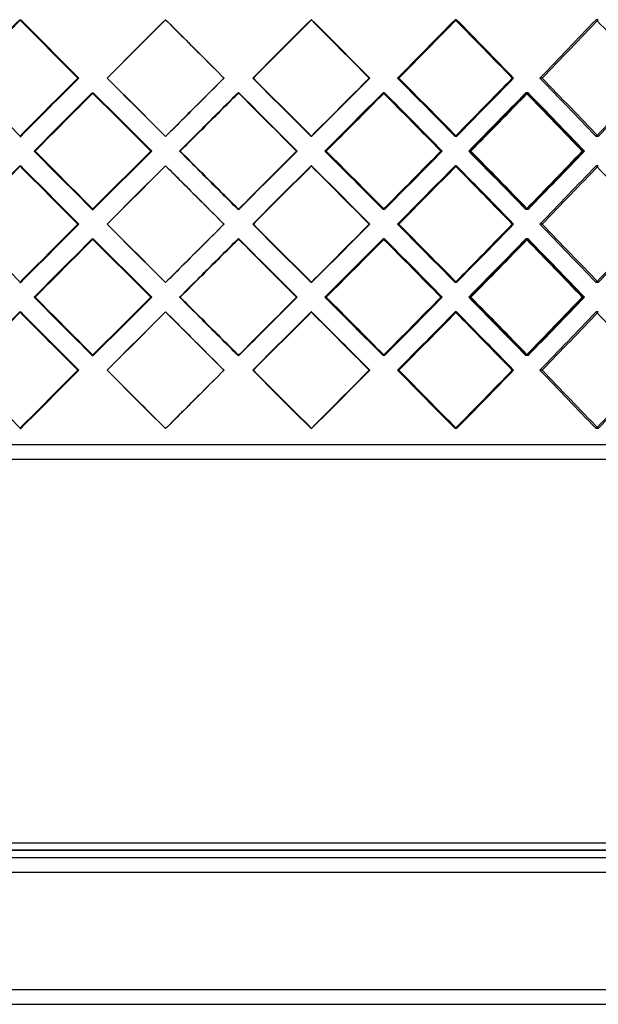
# Model space of a CAD drawing. Header units: millimetres. Extents: x -675 to 675, y -276 to 276.
# Tile 8 of 14: x -62 to 135, y -276 to 60. Entities that reach past the tile are written whole.
import ezdxf

# ---------------------------------------------------------------- set-up
doc = ezdxf.new("R2010")
doc.units = ezdxf.units.MM
doc.layers.add('HIDDEN', color=7, linetype='Continuous')
doc.layers.add('THICK', color=7, linetype='Continuous')

msp = doc.modelspace()

# ---------------------------------------------------------------- linework, layer by layer
at = {"layer": 'HIDDEN'}
for p, q in [((-62.15, 60.03), (-61.81, 60.03)), ((-62.15, 60.03), (-61.81, 60.03)), ((-12.47, 60.03), (-12.4, 60.03)), ((-12.47, 60.03), (-12.4, 60.03)), ((37.37, 60.03), (37.16, 60.03)), ((37.37, 60.03), (37.16, 60.03)), ((86.75, 60.03), (86.27, 60.03)), ((86.75, 60.03), (86.27, 60.03)), ((135.08, 60.03), (134.33, 60.03)), ((135.08, 60.03), (134.33, 60.03)), ((-42.37, 40.12), (-42.03, 40.12)), ((-42.37, 40.12), (-42.03, 40.12)), ((-32.36, 40.12), (-32.29, 40.12)), ((7.45, 40.12), (7.51, 40.12)), ((7.45, 40.12), (7.51, 40.12)), ((17.49, 40.12), (17.28, 40.12)), ((17.49, 40.12), (17.28, 40.12)), ((57.17, 40.12), (56.97, 40.12)), ((67.13, 40.12), (66.65, 40.12)), ((67.13, 40.12), (66.65, 40.12)), ((106.2, 40.12), (105.72, 40.12)), ((115.95, 40.12), (115.2, 40.12)), ((115.95, 40.12), (115.2, 40.12)), ((-37.41, 35.14), (-37.07, 35.14)), ((-37.32, 35.14), (-37.25, 35.14)), ((12.51, 35.14), (12.31, 35.14)), ((12.42, 35.14), (12.49, 35.14)), ((62.2, 35.14), (61.72, 35.14)), ((62.11, 35.14), (61.9, 35.14)), ((111.12, 35.14), (110.38, 35.14)), ((111.04, 35.14), (110.56, 35.14)), ((-62.15, 20.21), (-61.81, 20.21)), ((-62.15, 20.21), (-61.81, 20.21)), ((-12.47, 20.21), (-12.4, 20.21)), ((-12.47, 20.21), (-12.4, 20.21)), ((37.37, 20.21), (37.16, 20.21)), ((37.37, 20.21), (37.16, 20.21)), ((86.75, 20.21), (86.27, 20.21)), ((86.75, 20.21), (86.27, 20.21)), ((135.08, 20.21), (134.33, 20.21)), ((135.08, 20.21), (134.33, 20.21)), ((-57.18, 15.23), (-57.11, 15.23)), ((-17.48, 15.23), (-17.13, 15.23)), ((-17.44, 15.23), (-17.37, 15.23)), ((-7.46, 15.23), (-7.66, 15.23)), ((32.41, 15.23), (32.2, 15.23)), ((32.37, 15.23), (32.44, 15.23)), ((42.32, 15.23), (41.88, 15.23)), ((42.32, 15.23), (42.12, 15.23)), ((81.86, 15.23), (81.38, 15.23)), ((91.63, 15.23), (90.91, 15.23)), ((91.63, 15.23), (91.15, 15.23)), ((130.32, 15.23), (129.58, 15.23)), ((-62.15, 10.26), (-61.81, 10.26)), ((-62.15, 10.26), (-61.81, 10.26)), ((-12.47, 10.26), (-12.4, 10.26)), ((-12.47, 10.26), (-12.4, 10.26)), ((37.37, 10.26), (37.16, 10.26)), ((37.37, 10.26), (37.16, 10.26)), ((86.75, 10.26), (86.27, 10.26)), ((86.75, 10.26), (86.27, 10.26)), ((135.08, 10.26), (134.33, 10.26)), ((135.08, 10.26), (134.33, 10.26)), ((-37.41, -4.68), (-37.07, -4.68)), ((-37.32, -4.68), (-37.25, -4.68)), ((12.51, -4.68), (12.31, -4.68)), ((12.42, -4.68), (12.49, -4.68)), ((62.2, -4.68), (61.72, -4.68)), ((62.11, -4.68), (61.9, -4.68)), ((111.12, -4.68), (110.38, -4.68)), ((111.04, -4.68), (110.56, -4.68)), ((-42.37, -9.65), (-42.03, -9.65)), ((-42.37, -9.65), (-42.03, -9.65)), ((-32.36, -9.65), (-32.29, -9.65)), ((7.45, -9.65), (7.51, -9.65)), ((7.45, -9.65), (7.51, -9.65)), ((17.49, -9.65), (17.28, -9.65)), ((17.49, -9.65), (17.28, -9.65)), ((57.17, -9.65), (56.97, -9.65)), ((67.13, -9.65), (66.65, -9.65)), ((67.13, -9.65), (66.65, -9.65)), ((106.2, -9.65), (105.72, -9.65)), ((115.95, -9.65), (115.2, -9.65)), ((115.95, -9.65), (115.2, -9.65)), ((-37.41, -14.62), (-37.07, -14.62)), ((-37.32, -14.62), (-37.25, -14.62)), ((12.51, -14.62), (12.31, -14.62)), ((12.42, -14.62), (12.49, -14.62)), ((62.2, -14.62), (61.72, -14.62)), ((62.11, -14.62), (61.9, -14.62)), ((111.12, -14.62), (110.38, -14.62)), ((111.04, -14.62), (110.56, -14.62)), ((-62.15, -29.56), (-61.81, -29.56)), ((-62.15, -29.56), (-61.81, -29.56)), ((-12.47, -29.56), (-12.4, -29.56)), ((-12.47, -29.56), (-12.4, -29.56)), ((37.37, -29.56), (37.16, -29.56)), ((37.37, -29.56), (37.16, -29.56)), ((86.75, -29.56), (86.27, -29.56)), ((86.75, -29.56), (86.27, -29.56)), ((135.08, -29.56), (134.33, -29.56)), ((135.08, -29.56), (134.33, -29.56)), ((-57.18, -34.53), (-57.11, -34.53)), ((-17.48, -34.53), (-17.13, -34.53)), ((-17.44, -34.53), (-17.37, -34.53)), ((-7.46, -34.53), (-7.66, -34.53)), ((32.41, -34.53), (32.2, -34.53)), ((32.37, -34.53), (32.44, -34.53)), ((42.32, -34.53), (41.88, -34.53)), ((42.32, -34.53), (42.12, -34.53)), ((81.86, -34.53), (81.38, -34.53)), ((91.63, -34.53), (90.91, -34.53)), ((91.63, -34.53), (91.15, -34.53)), ((130.32, -34.53), (129.58, -34.53)), ((-62.15, -39.51), (-61.81, -39.51)), ((-62.15, -39.51), (-61.81, -39.51)), ((-12.47, -39.51), (-12.4, -39.51)), ((-12.47, -39.51), (-12.4, -39.51)), ((37.37, -39.51), (37.16, -39.51)), ((37.37, -39.51), (37.16, -39.51)), ((86.75, -39.51), (86.27, -39.51)), ((86.75, -39.51), (86.27, -39.51)), ((135.08, -39.51), (134.33, -39.51)), ((135.08, -39.51), (134.33, -39.51)), ((-37.41, -54.44), (-37.07, -54.44)), ((-37.32, -54.44), (-37.25, -54.44)), ((12.51, -54.44), (12.31, -54.44)), ((12.42, -54.44), (12.49, -54.44)), ((62.2, -54.44), (61.72, -54.44)), ((62.11, -54.44), (61.9, -54.44)), ((111.12, -54.44), (110.38, -54.44)), ((111.04, -54.44), (110.56, -54.44)), ((-42.37, -59.42), (-42.03, -59.42)), ((-42.37, -59.42), (-42.03, -59.42)), ((-32.36, -59.42), (-32.29, -59.42)), ((7.45, -59.42), (7.51, -59.42)), ((7.45, -59.42), (7.51, -59.42)), ((17.49, -59.42), (17.28, -59.42)), ((17.49, -59.42), (17.28, -59.42)), ((57.17, -59.42), (56.97, -59.42)), ((67.13, -59.42), (66.65, -59.42)), ((67.13, -59.42), (66.65, -59.42)), ((106.2, -59.42), (105.72, -59.42)), ((115.95, -59.42), (115.2, -59.42)), ((115.95, -59.42), (115.2, -59.42)), ((-62.15, -79.33), (-61.81, -79.33)), ((-62.15, -79.33), (-61.81, -79.33)), ((-12.47, -79.33), (-12.4, -79.33)), ((-12.47, -79.33), (-12.4, -79.33)), ((37.37, -79.33), (37.16, -79.33)), ((37.37, -79.33), (37.16, -79.33)), ((86.75, -79.33), (86.27, -79.33)), ((86.75, -79.33), (86.27, -79.33)), ((135.08, -79.33), (134.33, -79.33)), ((135.08, -79.33), (134.33, -79.33)), ((0, -84.8), (-450, -84.8)), ((450, -84.8), (0, -84.8)), ((0, -223), (-452.5, -223)), ((452.5, -223), (0, -223)), ((-545, -230.5), (545, -230.5)), ((-545, -270.5), (545, -270.5))]:
    msp.add_line(p, q, dxfattribs=at)
for centre, major_axis, ratio, start_param, end_param in [((0, 60.03), (448.93, -448.93), 0.069004, -1.639691, -1.595434), ((0, 60.03), (-448.93, 448.93), 0.069004, 1.501902, 1.546158), ((0, 60.03), (-452.46, -452.46), 0.01378, -1.557017, -1.513006), ((0, 60.03), (-449.96, 449.96), 0.01378, 1.557017, 1.584575), ((0, 60.03), (449.96, -449.96), 0.01378, -1.584575, -1.557017), ((0, 60.03), (449.62, 449.62), 0.04136, -1.573716, -1.52946), ((0, 60.03), (-449.62, -449.62), 0.04136, 1.567877, 1.612133), ((0, 60.03), (452.11, -452.11), 0.04136, 1.485448, 1.52946), ((0, 60.03), (447.91, 447.91), 0.096753, -1.5186, -1.474344), ((0, 60.03), (-447.91, -447.91), 0.096753, 1.622992, 1.667249), ((0, 60.03), (450.4, -450.4), 0.096753, 1.430332, 1.474344), ((0, 60.03), (444.84, 444.84), 0.152739, -1.463485, -1.419228), ((0, 60.03), (-444.84, -444.84), 0.152739, 1.678108, 1.722364), ((0, 60.03), (-449.96, 449.96), 0.01378, 1.584575, 1.601274), ((0, 60.03), (449.96, -449.96), 0.01378, -1.557017, -1.540319), ((0, 20.21), (448.93, 448.93), 0.069004, 1.595434, 1.639691), ((0, 20.21), (-448.93, -448.93), 0.069004, -1.546158, -1.501902), ((0, 20.21), (-452.46, 452.46), 0.01378, 1.513006, 1.557017), ((0, 20.21), (-449.96, -449.96), 0.01378, -1.601274, -1.584575), ((0, 20.21), (449.96, 449.96), 0.01378, 1.540319, 1.557017), ((0, 20.21), (449.62, -449.62), 0.04136, 1.52946, 1.573716), ((0, 20.21), (-449.62, 449.62), 0.04136, -1.612133, -1.567877), ((0, 20.21), (452.11, 452.11), 0.04136, -1.52946, -1.485448), ((0, 20.21), (447.91, -447.91), 0.096753, 1.474344, 1.5186), ((0, 20.21), (-447.91, 447.91), 0.096753, -1.667249, -1.622992), ((0, 20.21), (450.4, 450.4), 0.096753, -1.474344, -1.430332), ((0, 20.21), (444.84, -444.84), 0.152739, 1.419228, 1.463485), ((0, 20.21), (-444.84, 444.84), 0.152739, -1.722364, -1.678108), ((0, 60.03), (-452.46, -452.46), 0.01378, -1.501999, -1.457867), ((0, 60.03), (-449.96, -449.96), 0.01378, -1.501693, -1.457314), ((0, 10.26), (-452.46, 452.46), 0.01378, 1.501999, 1.546024), ((0, 10.26), (-449.96, 449.96), 0.01378, 1.501693, 1.545963), ((0, 60.03), (448.93, -448.93), 0.069004, -1.584366, -1.539987), ((0, 60.03), (449.62, 449.62), 0.04136, -1.612133, -1.584784), ((0, 60.03), (449.96, -449.96), 0.01378, -1.529251, -1.484872), ((0, 10.26), (452.11, -452.11), 0.04136, 1.540453, 1.584478), ((0, 60.03), (447.91, 447.91), 0.096753, -1.574047, -1.529668), ((0, 10.26), (-449.62, -449.62), 0.04136, 1.623188, 1.667458), ((0, 10.26), (450.4, -450.4), 0.096753, 1.485337, 1.529362), ((0, 60.03), (444.84, 444.84), 0.152739, -1.518932, -1.474553), ((0, 10.26), (-447.91, -447.91), 0.096753, 1.678303, 1.722573), ((0, 10.26), (447.31, -447.31), 0.152739, 1.430222, 1.474247), ((0, 20.21), (-449.96, -449.96), 0.01378, -1.584575, -1.557017), ((0, 20.21), (449.96, 449.96), 0.01378, 1.557017, 1.584575), ((0, 60.03), (449.62, 449.62), 0.04136, -1.629163, -1.612133), ((0, 60.03), (452.11, 452.11), 0.04136, -1.62861, -1.612133), ((0, -29.56), (-452.46, 452.46), 0.01378, 1.457867, 1.501999), ((0, -29.56), (-449.96, 449.96), 0.01378, 1.457314, 1.501693), ((0, 20.21), (-452.46, -452.46), 0.01378, -1.546024, -1.501999), ((0, 20.21), (-449.96, -449.96), 0.01378, -1.545963, -1.501693), ((0, -29.56), (448.93, 448.93), 0.069004, 1.539987, 1.584366), ((0, -29.56), (449.62, -449.62), 0.04136, 1.612133, 1.629163), ((0, -29.56), (452.11, -452.11), 0.04136, 1.612133, 1.62861), ((0, -29.56), (449.96, 449.96), 0.01378, 1.484872, 1.529251), ((0, 20.21), (452.11, 452.11), 0.04136, -1.584478, -1.540453), ((0, -29.56), (447.91, -447.91), 0.096753, 1.529668, 1.574047), ((0, 20.21), (-449.62, 449.62), 0.04136, -1.667458, -1.623188), ((0, 20.21), (450.4, 450.4), 0.096753, -1.529362, -1.485337), ((0, -29.56), (444.84, -444.84), 0.152739, 1.474553, 1.518932), ((0, 20.21), (-447.91, 447.91), 0.096753, -1.722573, -1.678303), ((0, 20.21), (447.31, 447.31), 0.152739, -1.474247, -1.430222), ((0, 10.26), (448.93, -448.93), 0.069004, -1.639691, -1.595434), ((0, 10.26), (-448.93, 448.93), 0.069004, 1.501902, 1.546158), ((0, 10.26), (-452.46, -452.46), 0.01378, -1.557017, -1.513006), ((0, 10.26), (-449.96, 449.96), 0.01378, 1.557017, 1.584575), ((0, 10.26), (449.96, -449.96), 0.01378, -1.584575, -1.557017), ((0, 10.26), (449.62, 449.62), 0.04136, -1.573716, -1.52946), ((0, 10.26), (-449.62, -449.62), 0.04136, 1.567877, 1.612133), ((0, 10.26), (452.11, -452.11), 0.04136, 1.485448, 1.52946), ((0, 10.26), (447.91, 447.91), 0.096753, -1.5186, -1.474344), ((0, 10.26), (-447.91, -447.91), 0.096753, 1.622992, 1.667249), ((0, 10.26), (450.4, -450.4), 0.096753, 1.430332, 1.474344), ((0, 10.26), (444.84, 444.84), 0.152739, -1.463485, -1.419228), ((0, 10.26), (-444.84, -444.84), 0.152739, 1.678108, 1.722364), ((0, -29.56), (449.62, -449.62), 0.04136, 1.584784, 1.612133), ((0, 10.26), (-449.96, 449.96), 0.01378, 1.584575, 1.601274), ((0, 10.26), (449.96, -449.96), 0.01378, -1.557017, -1.540319), ((0, -29.56), (448.93, 448.93), 0.069004, 1.595434, 1.639691), ((0, -29.56), (-448.93, -448.93), 0.069004, -1.546158, -1.501902), ((0, -29.56), (-452.46, 452.46), 0.01378, 1.513006, 1.557017), ((0, -29.56), (-449.96, -449.96), 0.01378, -1.601274, -1.584575), ((0, -29.56), (449.96, 449.96), 0.01378, 1.540319, 1.557017), ((0, -29.56), (449.62, -449.62), 0.04136, 1.52946, 1.573716), ((0, -29.56), (-449.62, 449.62), 0.04136, -1.612133, -1.567877), ((0, -29.56), (452.11, 452.11), 0.04136, -1.52946, -1.485448), ((0, -29.56), (447.91, -447.91), 0.096753, 1.474344, 1.5186), ((0, -29.56), (-447.91, 447.91), 0.096753, -1.667249, -1.622992), ((0, -29.56), (450.4, 450.4), 0.096753, -1.474344, -1.430332), ((0, -29.56), (444.84, -444.84), 0.152739, 1.419228, 1.463485), ((0, -29.56), (-444.84, 444.84), 0.152739, -1.722364, -1.678108), ((0, 10.26), (-452.46, -452.46), 0.01378, -1.501999, -1.457867), ((0, 10.26), (-449.96, -449.96), 0.01378, -1.501693, -1.457314), ((0, -39.51), (-452.46, 452.46), 0.01378, 1.501999, 1.546024), ((0, -39.51), (-449.96, 449.96), 0.01378, 1.501693, 1.545963), ((0, 10.26), (448.93, -448.93), 0.069004, -1.584366, -1.539987), ((0, 10.26), (449.62, 449.62), 0.04136, -1.612133, -1.584784), ((0, 10.26), (449.96, -449.96), 0.01378, -1.529251, -1.484872), ((0, -39.51), (452.11, -452.11), 0.04136, 1.540453, 1.584478), ((0, 10.26), (447.91, 447.91), 0.096753, -1.574047, -1.529668), ((0, -39.51), (-449.62, -449.62), 0.04136, 1.623188, 1.667458), ((0, -39.51), (450.4, -450.4), 0.096753, 1.485337, 1.529362), ((0, 10.26), (444.84, 444.84), 0.152739, -1.518932, -1.474553), ((0, -39.51), (-447.91, -447.91), 0.096753, 1.678303, 1.722573), ((0, -39.51), (447.31, -447.31), 0.152739, 1.430222, 1.474247), ((0, -29.56), (-449.96, -449.96), 0.01378, -1.584575, -1.557017), ((0, -29.56), (449.96, 449.96), 0.01378, 1.557017, 1.584575), ((0, 10.26), (449.62, 449.62), 0.04136, -1.629163, -1.612133), ((0, 10.26), (452.11, 452.11), 0.04136, -1.62861, -1.612133), ((0, -79.33), (-452.46, 452.46), 0.01378, 1.457867, 1.501999), ((0, -79.33), (-449.96, 449.96), 0.01378, 1.457314, 1.501693), ((0, -29.56), (-452.46, -452.46), 0.01378, -1.546024, -1.501999), ((0, -29.56), (-449.96, -449.96), 0.01378, -1.545963, -1.501693), ((0, -79.33), (448.93, 448.93), 0.069004, 1.539987, 1.584366), ((0, -79.33), (449.62, -449.62), 0.04136, 1.612133, 1.629163), ((0, -79.33), (452.11, -452.11), 0.04136, 1.612133, 1.62861), ((0, -79.33), (449.96, 449.96), 0.01378, 1.484872, 1.529251), ((0, -29.56), (452.11, 452.11), 0.04136, -1.584478, -1.540453), ((0, -79.33), (447.91, -447.91), 0.096753, 1.529668, 1.574047), ((0, -29.56), (-449.62, 449.62), 0.04136, -1.667458, -1.623188), ((0, -29.56), (450.4, 450.4), 0.096753, -1.529362, -1.485337), ((0, -79.33), (444.84, -444.84), 0.152739, 1.474553, 1.518932), ((0, -29.56), (-447.91, 447.91), 0.096753, -1.722573, -1.678303), ((0, -29.56), (447.31, 447.31), 0.152739, -1.474247, -1.430222), ((0, -39.51), (448.93, -448.93), 0.069004, -1.639691, -1.595434), ((0, -39.51), (-448.93, 448.93), 0.069004, 1.501902, 1.546158), ((0, -39.51), (-452.46, -452.46), 0.01378, -1.557017, -1.513006), ((0, -39.51), (-449.96, 449.96), 0.01378, 1.557017, 1.584575), ((0, -39.51), (449.96, -449.96), 0.01378, -1.584575, -1.557017), ((0, -39.51), (449.62, 449.62), 0.04136, -1.573716, -1.52946), ((0, -39.51), (-449.62, -449.62), 0.04136, 1.567877, 1.612133), ((0, -39.51), (452.11, -452.11), 0.04136, 1.485448, 1.52946), ((0, -39.51), (447.91, 447.91), 0.096753, -1.5186, -1.474344), ((0, -39.51), (-447.91, -447.91), 0.096753, 1.622992, 1.667249), ((0, -39.51), (450.4, -450.4), 0.096753, 1.430332, 1.474344), ((0, -39.51), (444.84, 444.84), 0.152739, -1.463485, -1.419228), ((0, -39.51), (-444.84, -444.84), 0.152739, 1.678108, 1.722364), ((0, -79.33), (449.62, -449.62), 0.04136, 1.584784, 1.612133), ((0, -39.51), (-449.96, 449.96), 0.01378, 1.584575, 1.601274), ((0, -39.51), (449.96, -449.96), 0.01378, -1.557017, -1.540319), ((0, -79.33), (448.93, 448.93), 0.069004, 1.595434, 1.639691), ((0, -79.33), (-448.93, -448.93), 0.069004, -1.546158, -1.501902), ((0, -79.33), (-452.46, 452.46), 0.01378, 1.513006, 1.557017), ((0, -79.33), (-449.96, -449.96), 0.01378, -1.601274, -1.584575), ((0, -79.33), (449.96, 449.96), 0.01378, 1.540319, 1.557017), ((0, -79.33), (449.62, -449.62), 0.04136, 1.52946, 1.573716), ((0, -79.33), (-449.62, 449.62), 0.04136, -1.612133, -1.567877), ((0, -79.33), (452.11, 452.11), 0.04136, -1.52946, -1.485448), ((0, -79.33), (447.91, -447.91), 0.096753, 1.474344, 1.5186), ((0, -79.33), (-447.91, 447.91), 0.096753, -1.667249, -1.622992), ((0, -79.33), (450.4, 450.4), 0.096753, -1.474344, -1.430332), ((0, -79.33), (444.84, -444.84), 0.152739, 1.419228, 1.463485), ((0, -79.33), (-444.84, 444.84), 0.152739, -1.722364, -1.678108), ((0, -79.33), (449.96, 449.96), 0.01378, 1.557017, 1.584575), ((0, -79.33), (-449.96, -449.96), 0.01378, -1.584575, -1.557017)]:
    msp.add_ellipse(centre, major_axis=major_axis, ratio=ratio, start_param=start_param, end_param=end_param, dxfattribs=at)
at = {"layer": 'THICK'}
for p, q in [((-32.36, 40.12), (-32.29, 40.12)), ((57.17, 40.12), (56.97, 40.12)), ((106.2, 40.12), (105.72, 40.12)), ((-57.22, 15.23), (-56.88, 15.23)), ((-7.5, 15.23), (-7.43, 15.23)), ((42.36, 15.23), (42.32, 15.23)), ((81.82, 15.23), (81.62, 15.23)), ((91.66, 15.23), (91.63, 15.23)), ((130.28, 15.23), (129.8, 15.23)), ((-32.36, -9.65), (-32.29, -9.65)), ((57.17, -9.65), (56.97, -9.65)), ((106.2, -9.65), (105.72, -9.65)), ((-57.22, -34.53), (-56.88, -34.53)), ((-7.5, -34.53), (-7.43, -34.53)), ((42.36, -34.53), (42.32, -34.53)), ((81.82, -34.53), (81.62, -34.53)), ((91.66, -34.53), (91.63, -34.53)), ((130.28, -34.53), (129.8, -34.53)), ((-32.36, -59.42), (-32.29, -59.42)), ((57.17, -59.42), (56.97, -59.42)), ((106.2, -59.42), (105.72, -59.42)), ((0, -89.8), (-452.5, -89.8)), ((452.5, -89.8), (0, -89.8)), ((-450, -220.5), (0, -220.5)), ((0, -220.5), (450, -220.5)), ((-452.5, -223), (0, -223)), ((0, -223), (452.5, -223)), ((-545, -225.5), (545, -225.5)), ((-545, -230.5), (545, -230.5)), ((-545, -270.5), (545, -270.5)), ((-545, -275.5), (545, -275.5))]:
    msp.add_line(p, q, dxfattribs=at)
for centre, major_axis, ratio, start_param, end_param in [((0, 60.03), (451.43, 451.43), 0.069004, 1.639691, 1.683703), ((0, 60.03), (448.93, 448.93), 0.069004, 1.640076, 1.683947), ((0, 60.03), (451.43, -451.43), 0.069004, -1.639691, -1.595679), ((0, 60.03), (452.46, 452.46), 0.01378, 1.584575, 1.628587), ((0, 60.03), (449.96, 449.96), 0.01378, 1.584652, 1.628832), ((0, 60.03), (452.46, -452.46), 0.01378, -1.584575, -1.557017), ((0, 60.03), (-452.11, -452.11), 0.04136, 1.568121, 1.612133), ((0, 60.03), (-449.62, 449.62), 0.04136, -1.65639, -1.612363), ((0, 60.03), (-452.11, 452.11), 0.04136, -1.656145, -1.612133), ((0, 60.03), (-450.4, -450.4), 0.096753, 1.623237, 1.667249), ((0, 60.03), (-447.91, 447.91), 0.096753, -1.711505, -1.667792), ((0, 60.03), (-450.4, 450.4), 0.096753, -1.711261, -1.667249), ((0, 60.03), (-447.31, -447.31), 0.152739, 1.678353, 1.722364), ((0, 60.03), (-444.84, 444.84), 0.152739, -1.766621, -1.723233), ((0, 60.03), (452.46, -452.46), 0.01378, -1.557017, -1.540563), ((0, 20.21), (448.93, -448.93), 0.069004, -1.683947, -1.640076), ((0, 20.21), (451.43, 451.43), 0.069004, 1.595679, 1.639691), ((0, 20.21), (452.46, -452.46), 0.01378, -1.628587, -1.584575), ((0, 20.21), (449.96, -449.96), 0.01378, -1.628832, -1.584652), ((0, 20.21), (452.46, 452.46), 0.01378, 1.540563, 1.557017), ((0, 20.21), (-452.11, 452.11), 0.04136, -1.612133, -1.568121), ((0, 20.21), (-449.62, -449.62), 0.04136, 1.612363, 1.65639), ((0, 20.21), (-452.11, -452.11), 0.04136, 1.612133, 1.656145), ((0, 20.21), (-450.4, 450.4), 0.096753, -1.667249, -1.623237), ((0, 20.21), (-447.91, -447.91), 0.096753, 1.667792, 1.711505), ((0, 20.21), (-450.4, -450.4), 0.096753, 1.667249, 1.711261), ((0, 20.21), (-447.31, 447.31), 0.152739, -1.722364, -1.678353), ((0, 20.21), (-444.84, -444.84), 0.152739, 1.723233, 1.766621), ((0, 20.21), (-447.31, -447.31), 0.152739, 1.722364, 1.766376), ((0, 10.26), (451.43, 451.43), 0.069004, 1.584672, 1.628697), ((0, 10.26), (448.93, 448.93), 0.069004, 1.58475, 1.628636), ((0, 60.03), (451.43, -451.43), 0.069004, -1.584672, -1.54054), ((0, 10.26), (452.46, 452.46), 0.01378, 1.529557, 1.557017), ((0, 10.26), (449.96, 449.96), 0.01378, 1.529327, 1.557017), ((0, 60.03), (452.11, 452.11), 0.04136, -1.612084, -1.584707), ((0, 10.26), (449.62, -449.62), 0.04136, 1.540514, 1.584575), ((0, 60.03), (452.46, -452.46), 0.01378, -1.529557, -1.485424), ((0, 10.26), (-452.11, -452.11), 0.04136, 1.623126, 1.667152), ((0, 60.03), (450.4, 450.4), 0.096753, -1.573495, -1.529898), ((0, 10.26), (447.91, -447.91), 0.096753, 1.485398, 1.529228), ((0, 60.03), (-449.62, 449.62), 0.04136, -1.711836, -1.66769), ((0, 60.03), (-452.11, 452.11), 0.04136, -1.711284, -1.667152), ((0, 10.26), (-450.4, -450.4), 0.096753, 1.678242, 1.722267), ((0, 60.03), (447.31, 447.31), 0.152739, -1.518379, -1.475098), ((0, 10.26), (444.84, -444.84), 0.152739, 1.430283, 1.473793), ((0, 60.03), (-447.91, 447.91), 0.096753, -1.766952, -1.723124), ((0, 60.03), (-450.4, 450.4), 0.096753, -1.766399, -1.722267), ((0, 20.21), (452.46, 452.46), 0.01378, 1.557017, 1.584575), ((0, 10.26), (452.46, 452.46), 0.01378, 1.557017, 1.573582), ((0, 10.26), (449.96, 449.96), 0.01378, 1.557017, 1.573521), ((0, 20.21), (451.43, -451.43), 0.069004, -1.628697, -1.584672), ((0, 20.21), (448.93, -448.93), 0.069004, -1.628636, -1.58475), ((0, -29.56), (451.43, 451.43), 0.069004, 1.54054, 1.584672), ((0, 20.21), (452.46, -452.46), 0.01378, -1.573582, -1.557017), ((0, 20.21), (449.96, -449.96), 0.01378, -1.573521, -1.557017), ((0, 20.21), (449.62, 449.62), 0.04136, -1.584575, -1.540514), ((0, -29.56), (452.46, 452.46), 0.01378, 1.485424, 1.529557), ((0, 20.21), (-452.11, 452.11), 0.04136, -1.667152, -1.623126), ((0, -29.56), (450.4, -450.4), 0.096753, 1.529898, 1.573495), ((0, 20.21), (447.91, 447.91), 0.096753, -1.529228, -1.485398), ((0, -29.56), (-449.62, -449.62), 0.04136, 1.66769, 1.711836), ((0, -29.56), (-452.11, -452.11), 0.04136, 1.667152, 1.711284), ((0, 20.21), (-450.4, 450.4), 0.096753, -1.722267, -1.678242), ((0, -29.56), (447.31, -447.31), 0.152739, 1.475098, 1.518379), ((0, 20.21), (444.84, 444.84), 0.152739, -1.473793, -1.430283), ((0, -29.56), (-447.91, -447.91), 0.096753, 1.723124, 1.766952), ((0, -29.56), (-450.4, -450.4), 0.096753, 1.722267, 1.766399), ((0, 10.26), (451.43, 451.43), 0.069004, 1.639691, 1.683703), ((0, 10.26), (448.93, 448.93), 0.069004, 1.640076, 1.683947), ((0, 10.26), (451.43, -451.43), 0.069004, -1.639691, -1.595679), ((0, 10.26), (452.46, 452.46), 0.01378, 1.584575, 1.628587), ((0, 10.26), (449.96, 449.96), 0.01378, 1.584652, 1.628832), ((0, 10.26), (452.46, -452.46), 0.01378, -1.584575, -1.557017), ((0, 10.26), (-452.11, -452.11), 0.04136, 1.568121, 1.612133), ((0, 10.26), (-449.62, 449.62), 0.04136, -1.65639, -1.612363), ((0, 10.26), (-452.11, 452.11), 0.04136, -1.656145, -1.612133), ((0, 10.26), (-450.4, -450.4), 0.096753, 1.623237, 1.667249), ((0, 10.26), (-450.4, 450.4), 0.096753, -1.711261, -1.667249), ((0, 10.26), (-447.31, -447.31), 0.152739, 1.678353, 1.722364), ((0, 20.21), (449.96, -449.96), 0.01378, -1.557017, -1.529327), ((0, 20.21), (452.46, -452.46), 0.01378, -1.557017, -1.529557), ((0, -29.56), (452.11, -452.11), 0.04136, 1.584707, 1.612084), ((0, 10.26), (-447.91, 447.91), 0.096753, -1.711505, -1.667792), ((0, 10.26), (-444.84, 444.84), 0.152739, -1.766621, -1.723233), ((0, 10.26), (452.46, -452.46), 0.01378, -1.557017, -1.540563), ((0, -29.56), (448.93, -448.93), 0.069004, -1.683947, -1.640076), ((0, -29.56), (451.43, 451.43), 0.069004, 1.595679, 1.639691), ((0, -29.56), (452.46, -452.46), 0.01378, -1.628587, -1.584575), ((0, -29.56), (449.96, -449.96), 0.01378, -1.628832, -1.584652), ((0, -29.56), (452.46, 452.46), 0.01378, 1.540563, 1.557017), ((0, -29.56), (-452.11, 452.11), 0.04136, -1.612133, -1.568121), ((0, -29.56), (-449.62, -449.62), 0.04136, 1.612363, 1.65639), ((0, -29.56), (-452.11, -452.11), 0.04136, 1.612133, 1.656145), ((0, -29.56), (-450.4, 450.4), 0.096753, -1.667249, -1.623237), ((0, -29.56), (-447.91, -447.91), 0.096753, 1.667792, 1.711505), ((0, -29.56), (-450.4, -450.4), 0.096753, 1.667249, 1.711261), ((0, -29.56), (-447.31, 447.31), 0.152739, -1.722364, -1.678353), ((0, -29.56), (-444.84, -444.84), 0.152739, 1.723233, 1.766621), ((0, -29.56), (-447.31, -447.31), 0.152739, 1.722364, 1.766376), ((0, -39.51), (451.43, 451.43), 0.069004, 1.584672, 1.628697), ((0, -39.51), (448.93, 448.93), 0.069004, 1.58475, 1.628636), ((0, 10.26), (451.43, -451.43), 0.069004, -1.584672, -1.54054), ((0, -39.51), (452.46, 452.46), 0.01378, 1.529557, 1.557017), ((0, -39.51), (449.96, 449.96), 0.01378, 1.529327, 1.557017), ((0, 10.26), (452.11, 452.11), 0.04136, -1.612084, -1.584707), ((0, -39.51), (449.62, -449.62), 0.04136, 1.540514, 1.584575), ((0, 10.26), (452.46, -452.46), 0.01378, -1.529557, -1.485424), ((0, -39.51), (-452.11, -452.11), 0.04136, 1.623126, 1.667152), ((0, 10.26), (450.4, 450.4), 0.096753, -1.573495, -1.529898), ((0, -39.51), (447.91, -447.91), 0.096753, 1.485398, 1.529228), ((0, 10.26), (-449.62, 449.62), 0.04136, -1.711836, -1.66769), ((0, 10.26), (-452.11, 452.11), 0.04136, -1.711284, -1.667152), ((0, -39.51), (-450.4, -450.4), 0.096753, 1.678242, 1.722267), ((0, 10.26), (447.31, 447.31), 0.152739, -1.518379, -1.475098), ((0, -39.51), (444.84, -444.84), 0.152739, 1.430283, 1.473793), ((0, 10.26), (-447.91, 447.91), 0.096753, -1.766952, -1.723124), ((0, 10.26), (-450.4, 450.4), 0.096753, -1.766399, -1.722267), ((0, -29.56), (452.46, 452.46), 0.01378, 1.557017, 1.584575), ((0, -39.51), (452.46, 452.46), 0.01378, 1.557017, 1.573582), ((0, -39.51), (449.96, 449.96), 0.01378, 1.557017, 1.573521), ((0, -29.56), (451.43, -451.43), 0.069004, -1.628697, -1.584672), ((0, -29.56), (448.93, -448.93), 0.069004, -1.628636, -1.58475), ((0, -79.33), (451.43, 451.43), 0.069004, 1.54054, 1.584672), ((0, -29.56), (452.46, -452.46), 0.01378, -1.573582, -1.557017), ((0, -29.56), (449.96, -449.96), 0.01378, -1.573521, -1.557017), ((0, -29.56), (449.62, 449.62), 0.04136, -1.584575, -1.540514), ((0, -79.33), (452.46, 452.46), 0.01378, 1.485424, 1.529557), ((0, -29.56), (-452.11, 452.11), 0.04136, -1.667152, -1.623126), ((0, -79.33), (450.4, -450.4), 0.096753, 1.529898, 1.573495), ((0, -29.56), (447.91, 447.91), 0.096753, -1.529228, -1.485398), ((0, -79.33), (-449.62, -449.62), 0.04136, 1.66769, 1.711836), ((0, -79.33), (-452.11, -452.11), 0.04136, 1.667152, 1.711284), ((0, -29.56), (-450.4, 450.4), 0.096753, -1.722267, -1.678242), ((0, -79.33), (447.31, -447.31), 0.152739, 1.475098, 1.518379), ((0, -29.56), (444.84, 444.84), 0.152739, -1.473793, -1.430283), ((0, -79.33), (-447.91, -447.91), 0.096753, 1.723124, 1.766952), ((0, -79.33), (-450.4, -450.4), 0.096753, 1.722267, 1.766399), ((0, -39.51), (451.43, 451.43), 0.069004, 1.639691, 1.683703), ((0, -39.51), (448.93, 448.93), 0.069004, 1.640076, 1.683947), ((0, -39.51), (451.43, -451.43), 0.069004, -1.639691, -1.595679), ((0, -39.51), (452.46, 452.46), 0.01378, 1.584575, 1.628587), ((0, -39.51), (449.96, 449.96), 0.01378, 1.584652, 1.628832), ((0, -39.51), (452.46, -452.46), 0.01378, -1.584575, -1.557017), ((0, -39.51), (-452.11, -452.11), 0.04136, 1.568121, 1.612133), ((0, -39.51), (-449.62, 449.62), 0.04136, -1.65639, -1.612363), ((0, -39.51), (-452.11, 452.11), 0.04136, -1.656145, -1.612133), ((0, -39.51), (-450.4, -450.4), 0.096753, 1.623237, 1.667249), ((0, -39.51), (-447.91, 447.91), 0.096753, -1.711505, -1.667792), ((0, -39.51), (-450.4, 450.4), 0.096753, -1.711261, -1.667249), ((0, -39.51), (-447.31, -447.31), 0.152739, 1.678353, 1.722364), ((0, -39.51), (-444.84, 444.84), 0.152739, -1.766621, -1.723233), ((0, -29.56), (449.96, -449.96), 0.01378, -1.557017, -1.529327), ((0, -29.56), (452.46, -452.46), 0.01378, -1.557017, -1.529557), ((0, -79.33), (452.11, -452.11), 0.04136, 1.584707, 1.612084), ((0, -39.51), (452.46, -452.46), 0.01378, -1.557017, -1.540563), ((0, -79.33), (448.93, -448.93), 0.069004, -1.683947, -1.640076), ((0, -79.33), (451.43, 451.43), 0.069004, 1.595679, 1.639691), ((0, -79.33), (452.46, -452.46), 0.01378, -1.628587, -1.584575), ((0, -79.33), (449.96, -449.96), 0.01378, -1.628832, -1.584652), ((0, -79.33), (452.46, 452.46), 0.01378, 1.540563, 1.557017), ((0, -79.33), (-452.11, 452.11), 0.04136, -1.612133, -1.568121), ((0, -79.33), (-449.62, -449.62), 0.04136, 1.612363, 1.65639), ((0, -79.33), (-452.11, -452.11), 0.04136, 1.612133, 1.656145), ((0, -79.33), (-450.4, 450.4), 0.096753, -1.667249, -1.623237), ((0, -79.33), (-447.91, -447.91), 0.096753, 1.667792, 1.711505), ((0, -79.33), (-450.4, -450.4), 0.096753, 1.667249, 1.711261), ((0, -79.33), (-447.31, 447.31), 0.152739, -1.722364, -1.678353), ((0, -79.33), (-444.84, -444.84), 0.152739, 1.723233, 1.766621), ((0, -79.33), (-447.31, -447.31), 0.152739, 1.722364, 1.766376), ((0, -79.33), (452.46, 452.46), 0.01378, 1.557017, 1.584575)]:
    msp.add_ellipse(centre, major_axis=major_axis, ratio=ratio, start_param=start_param, end_param=end_param, dxfattribs=at)

doc.saveas('drawing.dxf')
